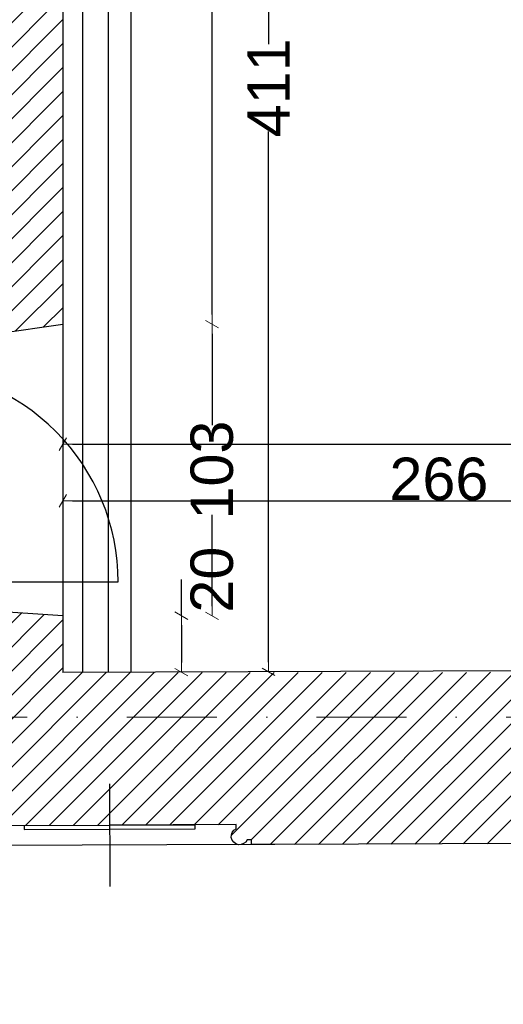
# Model space of a CAD drawing. Header units: millimetres. Extents: x 75999 to 132160, y -108895 to -89040.
# Tile 41 of 61: x 107302 to 109012, y -106036 to -102557. Entities that reach past the tile are written whole.
import ezdxf

# ---------------------------------------------------------------- set-up
doc = ezdxf.new("R2010")
doc.units = ezdxf.units.MM
doc.header["$MEASUREMENT"] = 0
doc.linetypes.add('Dot & Dashed', pattern=[670.277762, 317.5, -176.388889, 0, -176.388874])
for name, color, linetype in [('A-DRZWI', 7, 'Continuous'), ('belki nad', 7, 'Continuous'), ('DIM MALY', 7, 'Continuous'), ('Drawing & Figure', 7, 'Continuous'), ('OKNO_DETAL', 7, 'Continuous'), ('OSIE', 7, 'Continuous'), ('podciagi', 7, 'Continuous'), ('Structural - Bearing', 7, 'Continuous'), ('Structural - Grid', 7, 'Continuous')]:
    doc.layers.add(name, color=color, linetype=linetype)
doc.styles.add('STYL_AUTOMATYCZNY_2', font='arial.ttf')
doc.dimstyles.new('STYL_AUTOMATYCZNY__3', dxfattribs={"dimtxt": 150, "dimasz": 34.231941, "dimexe": 0.18, "dimexo": 0.0625, "dimgap": 0, "dimtad": 1, "dimtih": 1, "dimtoh": 1, "dimdec": 0, "dimlfac": 0.1, "dimzin": 0, "dimdsep": 46, "dimtxsty": 'STYL_AUTOMATYCZNY_2', "dimblk": 'ARROWHEAD_2', "dimblk1": 'ARROWHEAD_2', "dimblk2": 'ARROWHEAD_2', "dimcen": 0.09, "dimse1": 1, "dimse2": 1, "dimclrd": 5, "dimclre": 5, "dimclrt": 1, "dimadec": 0, "dimazin": 0, "dimtfac": 1, "dimtdec": 4, "dimtmove": 0, "dimatfit": 3, "dimfxl": 0, "dimtolj": 1, "dimtzin": 0, "dimarcsym": 0})
doc.dimstyles.new('STYL_AUTOMATYCZNY__4', dxfattribs={"dimtxt": 150, "dimasz": 34.231941, "dimexe": 0.18, "dimexo": 0.0625, "dimgap": 0, "dimtad": 1, "dimdec": 0, "dimlfac": 0.1, "dimzin": 0, "dimdsep": 46, "dimtxsty": 'STYL_AUTOMATYCZNY_2', "dimblk": 'ARROWHEAD_2', "dimblk1": 'ARROWHEAD_2', "dimblk2": 'ARROWHEAD_2', "dimcen": 0.09, "dimse1": 1, "dimse2": 1, "dimclrd": 5, "dimclre": 5, "dimclrt": 1, "dimadec": 0, "dimazin": 0, "dimtfac": 1, "dimtdec": 4, "dimtmove": 0, "dimatfit": 3, "dimfxl": 0, "dimtolj": 1, "dimtzin": 0, "dimarcsym": 0})
pattern_1 = [(45, (0, 0), (-42.426407, 42.426407), [])]

# ---------------------------------------------------------------- blocks, each defined once
blk = doc.blocks.new('ARROWHEAD_2')
at = {"color": 0, "linetype": 'Continuous', "lineweight": 0}
for p, q in [((0, 0), (-1, 0)), ((-0.38, -0.66), (0.38, 0.66))]:
    blk.add_line(p, q, dxfattribs=at)
blk = doc.blocks.new('*D65')
at = {"layer": 'Defpoints', "color": 0}
for p in [(107836.6, -104662.9), (107836.6, -104862.9), (107873.2, -104862.9)]:
    blk.add_point(p, dxfattribs=at)
at = {"layer": 'DIM MALY', "color": 5, "lineweight": -2}
for p, q in [((107873.2, -104662.9), (107873.2, -104535.7)), ((107873.2, -104697.1), (107873.2, -104828.6))]:
    blk.add_line(p, q, dxfattribs=at)
at = {"layer": 'DIM MALY', "color": 5, "lineweight": -2, "xscale": 34.23194115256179, "yscale": 34.23194115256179, "zscale": 34.23194115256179}
for p, rotation in [((107873.2, -104662.9), 90), ((107873.2, -104862.9), 270)]:
    blk.add_blockref('ARROWHEAD_2', p, dxfattribs=dict(at, rotation=rotation))
at = {"layer": 'DIM MALY', "color": 1, "insert": (107981.6, -104535.7), "char_height": 150, "attachment_point": 5, "rotation": 90, "style": 'STYL_AUTOMATYCZNY_2'}
blk.add_mtext('\\A1;20', dxfattribs=at)
blk = doc.blocks.new('*D66')
at = {"layer": 'Defpoints', "color": 0}
for p in [(107836.6, -103632.9), (107981.6, -103632.9), (107846.2, -104663.3)]:
    blk.add_point(p, dxfattribs=at)
at = {"layer": 'DIM MALY', "color": 5, "lineweight": -2}
for p, q in [((107981.6, -103667.1), (107981.6, -103989.8)), ((107981.6, -104629.1), (107981.6, -104307.1))]:
    blk.add_line(p, q, dxfattribs=at)
at = {"layer": 'DIM MALY', "color": 5, "lineweight": -2, "xscale": 34.23194115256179, "yscale": 34.23194115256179, "zscale": 34.23194115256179}
for p, rotation in [((107981.6, -103632.9), 90), ((107981.6, -104663.3), 270)]:
    blk.add_blockref('ARROWHEAD_2', p, dxfattribs=dict(at, rotation=rotation))
at = {"layer": 'DIM MALY', "color": 1, "insert": (107981.6, -104148.5), "char_height": 150, "attachment_point": 5, "rotation": 90, "style": 'STYL_AUTOMATYCZNY_2'}
blk.add_mtext('\\A1;103', dxfattribs=at)
blk = doc.blocks.new('*D211')
at = {"layer": 'Defpoints', "color": 0}
for p in [(110114.2, -104257.2), (107454.1, -104830.1), (110114.2, -104830.1)]:
    blk.add_point(p, dxfattribs=at)
at = {"layer": 'DIM MALY', "color": 5, "lineweight": -2}
blk.add_line((107488.4, -104257.2), (110080, -104257.2), dxfattribs=at)
at = {"layer": 'DIM MALY', "color": 5, "lineweight": -2, "xscale": 34.23194115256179, "yscale": 34.23194115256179, "zscale": 34.23194115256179, "rotation": 180}
blk.add_blockref('ARROWHEAD_2', (107454.1, -104257.2), dxfattribs=at)
at = {"layer": 'DIM MALY', "color": 5, "lineweight": -2, "xscale": 34.23194115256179, "yscale": 34.23194115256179, "zscale": 34.23194115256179}
blk.add_blockref('ARROWHEAD_2', (110114.2, -104257.2), dxfattribs=at)
at = {"layer": 'DIM MALY', "color": 1, "insert": (108783.8, -104180.6), "char_height": 150, "attachment_point": 5, "style": 'STYL_AUTOMATYCZNY_2'}
blk.add_mtext('\\A1;266', dxfattribs=at)
blk = doc.blocks.new('*D212')
at = {"layer": 'Defpoints', "color": 0}
for p in [(110114.2, -104257.2), (107454.1, -104830.1), (110114.2, -104830.1)]:
    blk.add_point(p, dxfattribs=at)
at = {"layer": 'DIM MALY', "color": 5, "lineweight": -2}
blk.add_line((107488.4, -104257.2), (110080, -104257.2), dxfattribs=at)
at = {"layer": 'DIM MALY', "color": 5, "lineweight": -2, "xscale": 34.23194115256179, "yscale": 34.23194115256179, "zscale": 34.23194115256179, "rotation": 180}
blk.add_blockref('ARROWHEAD_2', (107454.1, -104257.2), dxfattribs=at)
at = {"layer": 'DIM MALY', "color": 5, "lineweight": -2, "xscale": 34.23194115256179, "yscale": 34.23194115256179, "zscale": 34.23194115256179}
blk.add_blockref('ARROWHEAD_2', (110114.2, -104257.2), dxfattribs=at)
at = {"layer": 'DIM MALY', "color": 1, "insert": (108783.8, -104180.6), "char_height": 150, "attachment_point": 5, "style": 'STYL_AUTOMATYCZNY_2'}
blk.add_mtext('\\A1;266', dxfattribs=at)
blk = doc.blocks.new('*D214')
at = {"layer": 'Defpoints', "color": 0}
for p in [(110114.2, -104257.2), (107454.1, -104830.1), (110114.2, -104830.1)]:
    blk.add_point(p, dxfattribs=at)
at = {"layer": 'DIM MALY', "color": 5, "lineweight": -2}
blk.add_line((107488.4, -104257.2), (110080, -104257.2), dxfattribs=at)
at = {"layer": 'DIM MALY', "color": 5, "lineweight": -2, "xscale": 34.23194115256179, "yscale": 34.23194115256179, "zscale": 34.23194115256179, "rotation": 180}
blk.add_blockref('ARROWHEAD_2', (107454.1, -104257.2), dxfattribs=at)
at = {"layer": 'DIM MALY', "color": 5, "lineweight": -2, "xscale": 34.23194115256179, "yscale": 34.23194115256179, "zscale": 34.23194115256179}
blk.add_blockref('ARROWHEAD_2', (110114.2, -104257.2), dxfattribs=at)
at = {"layer": 'DIM MALY', "color": 1, "insert": (108783.8, -104180.6), "char_height": 150, "attachment_point": 5, "style": 'STYL_AUTOMATYCZNY_2'}
blk.add_mtext('\\A1;266', dxfattribs=at)
blk = doc.blocks.new('*D227')
at = {"layer": 'Defpoints', "color": 0}
for p in [(113924.9, -104057.2), (107454.1, -104762.4), (113924.9, -104802.4)]:
    blk.add_point(p, dxfattribs=at)
at = {"layer": 'DIM MALY', "color": 5, "lineweight": -2}
blk.add_line((107488.4, -104057.2), (113890.7, -104057.2), dxfattribs=at)
at = {"layer": 'DIM MALY', "color": 5, "lineweight": -2, "xscale": 34.23194115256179, "yscale": 34.23194115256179, "zscale": 34.23194115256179, "rotation": 180}
blk.add_blockref('ARROWHEAD_2', (107454.1, -104057.2), dxfattribs=at)
at = {"layer": 'DIM MALY', "color": 5, "lineweight": -2, "xscale": 34.23194115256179, "yscale": 34.23194115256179, "zscale": 34.23194115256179}
blk.add_blockref('ARROWHEAD_2', (113924.9, -104057.2), dxfattribs=at)
at = {"layer": 'DIM MALY', "color": 1, "insert": (110689.2, -103980.6), "char_height": 150, "attachment_point": 5, "style": 'STYL_AUTOMATYCZNY_2'}
blk.add_mtext('\\A1;647', dxfattribs=at)
blk = doc.blocks.new('*D367')
at = {"layer": 'Defpoints', "color": 0}
for p in [(107836.6, -103632.9), (107981.6, -103632.9), (107846.2, -104663.3)]:
    blk.add_point(p, dxfattribs=at)
at = {"layer": 'DIM MALY', "color": 5, "lineweight": -2}
for p, q in [((107981.6, -103667.1), (107981.6, -103989.8)), ((107981.6, -104629.1), (107981.6, -104307.1))]:
    blk.add_line(p, q, dxfattribs=at)
at = {"layer": 'DIM MALY', "color": 5, "lineweight": -2, "xscale": 34.23194115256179, "yscale": 34.23194115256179, "zscale": 34.23194115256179}
for p, rotation in [((107981.6, -103632.9), 90), ((107981.6, -104663.3), 270)]:
    blk.add_blockref('ARROWHEAD_2', p, dxfattribs=dict(at, rotation=rotation))
at = {"layer": 'DIM MALY', "color": 1, "insert": (107981.6, -104148.5), "char_height": 150, "attachment_point": 5, "rotation": 90, "style": 'STYL_AUTOMATYCZNY_2'}
blk.add_mtext('\\A1;103', dxfattribs=at)
blk = doc.blocks.new('*D368')
at = {"layer": 'Defpoints', "color": 0}
for p in [(107455.1, -100752.9), (107981.6, -100752.9), (107836.6, -103632.9)]:
    blk.add_point(p, dxfattribs=at)
at = {"layer": 'DIM MALY', "color": 5, "lineweight": -2}
for p, q in [((107981.6, -100787.1), (107981.6, -102026.1)), ((107981.6, -103598.6), (107981.6, -102360.4))]:
    blk.add_line(p, q, dxfattribs=at)
at = {"layer": 'DIM MALY', "color": 5, "lineweight": -2, "xscale": 34.23194115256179, "yscale": 34.23194115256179, "zscale": 34.23194115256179}
for p, rotation in [((107981.6, -100752.9), 90), ((107981.6, -103632.9), 270)]:
    blk.add_blockref('ARROWHEAD_2', p, dxfattribs=dict(at, rotation=rotation))
at = {"layer": 'DIM MALY', "color": 1, "insert": (107981.6, -102193.2), "char_height": 150, "attachment_point": 5, "rotation": 90, "style": 'STYL_AUTOMATYCZNY_2'}
blk.add_mtext('\\A1;288', dxfattribs=at)
blk = doc.blocks.new('*D369')
at = {"layer": 'Defpoints', "color": 0}
for p in [(108286.6, -100749), (108181.6, -104861.1), (108301.7, -104861.1)]:
    blk.add_point(p, dxfattribs=at)
at = {"layer": 'DIM MALY', "color": 5, "lineweight": -2}
for p, q in [((108181.6, -100783.3), (108181.6, -102643.6)), ((108181.6, -104826.9), (108181.6, -102952.1))]:
    blk.add_line(p, q, dxfattribs=at)
at = {"layer": 'DIM MALY', "color": 5, "lineweight": -2, "xscale": 34.23194115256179, "yscale": 34.23194115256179, "zscale": 34.23194115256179}
for p, rotation in [((108181.6, -100749), 90), ((108181.6, -104861.1), 270)]:
    blk.add_blockref('ARROWHEAD_2', p, dxfattribs=dict(at, rotation=rotation))
at = {"layer": 'DIM MALY', "color": 1, "insert": (108181.6, -102797.8), "char_height": 150, "attachment_point": 5, "rotation": 90, "style": 'STYL_AUTOMATYCZNY_2'}
blk.add_mtext('\\A1;411', dxfattribs=at)
blk = doc.blocks.new('*D374')
at = {"layer": 'Defpoints', "color": 0}
for p in [(87564.1, -105009.4), (118544.1, -105413.4), (118544.1, -106621.5)]:
    blk.add_point(p, dxfattribs=at)
at = {"layer": 'DIM MALY', "color": 5, "lineweight": -2}
blk.add_line((87598.4, -106621.5), (118509.9, -106621.5), dxfattribs=at)
at = {"layer": 'DIM MALY', "color": 5, "lineweight": -2, "xscale": 34.23194115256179, "yscale": 34.23194115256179, "zscale": 34.23194115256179, "rotation": 180}
blk.add_blockref('ARROWHEAD_2', (87564.1, -106621.5), dxfattribs=at)
at = {"layer": 'DIM MALY', "color": 5, "lineweight": -2, "xscale": 34.23194115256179, "yscale": 34.23194115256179, "zscale": 34.23194115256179}
blk.add_blockref('ARROWHEAD_2', (118544.1, -106621.5), dxfattribs=at)
at = {"layer": 'DIM MALY', "color": 1, "insert": (103054.1, -106544.9), "char_height": 150, "attachment_point": 5, "style": 'STYL_AUTOMATYCZNY_2'}
blk.add_mtext('\\A1;3098', dxfattribs=at)

msp = doc.modelspace()

# ---------------------------------------------------------------- hatches: boundary and pattern name
at = {"layer": 'Drawing & Figure'}
h = msp.add_hatch(dxfattribs=at)
h.set_pattern_fill('Common_Brick_0001', color=256, style=0, pattern_type=2)
h.set_pattern_definition(pattern_1)
h.paths.add_polyline_path([(105902, -100099.6), (105905.2, -100545.8), (106081.9, -100547), (106081.9, -100542.8), (106251.9, -100542.8), (106251.9, -100548.1), (106825.2, -100551.8), (106825.2, -100612.9), (106962.9, -100612.9), (107102.9, -100612.9), (107103.2, -100612.9), (107102.9, -100752.9), (106825.2, -100752.9), (106825.2, -101286.9), (106825.2, -101876.3), (106825.2, -102462.9), (106387.2, -102462.9), (106262.9, -102629.2), (106795.2, -102632.9), (106795.2, -102727.6), (106802.5, -102727.6), (106802.5, -103207.6), (106795.2, -103207.6), (106795.2, -103707.9), (106935.2, -103707.9), (107454.1, -103632.9), (107455, -101286.9), (107455.1, -100752.9), (107778.3, -100751.3), (107778.3, -100750.6), (107778.3, -100612.9), (107778.3, -100472.9), (107778.3, -100472.6), (107918.3, -100472.9), (107918.3, -100750.6), (108086.6, -100749.9), (111798.3, -100734.1), (111833.7, -100142.9), (111833.7, -99969.8), (110804.1, -99974.8), (110804.1, -99982.6), (109164.1, -99982.9), (109164.1, -99982.8), (108086.6, -99988), (106790.4, -99994.3, -1.056946), (106214.9, -99979.1), (105912.7, -99976.9), (105911.7, -100099.6)])
h = msp.add_hatch(dxfattribs=at)
h.set_pattern_fill('Common_Brick_0001', color=256, style=0, pattern_type=2)
h.set_pattern_definition(pattern_1)
h.paths.add_polyline_path([(104890.7, -105120.6), (104890.7, -105263.1), (104904, -105383.1), (104913.6, -105383.1, -0.383982), (104949.1, -105418.5), (104961.4, -105418.5), (104961.4, -105433.5, 1.205804), (105009.2, -105465.7), (105024, -105465.7), (105024, -105483.1), (107038.1, -105476), (107120.8, -105475.7), (107120.7, -105458.2), (107135.5, -105458.2, 0.263086), (107158.5, -105475.6), (107166.5, -105475.5, 0.761796), (107173.8, -105419.4), (107173.7, -105404.6), (107620.5, -105402.9), (108067.3, -105401.3), (108067.4, -105416.1, 0.761796), (108075.1, -105472.2), (108083, -105472.1, 0.263086), (108105.9, -105454.6), (108120.7, -105454.5), (108120.8, -105472), (108203.4, -105471.7), (110054.7, -105464.7), (110114.7, -105464.4), (110114.6, -105446.9), (110129.3, -105446.8, 1.205804), (110177, -105414.3), (110176.9, -105399.3), (110189.2, -105399.2, -0.383982), (110224.5, -105363.7), (110234, -105363.6), (110246.7, -105243.6), (110245.8, -105101), (110109.9, -104854.5), (110109.8, -104854.5), (109284.1, -104857.5), (109284.1, -104862.9), (107454.1, -104864.2), (107454.1, -104662.9), (106925.2, -104627.7), (106795.2, -104627.7), (106795.2, -104633), (106795.2, -104852.9), (104994.1, -104852.9)])

# ---------------------------------------------------------------- linework, layer by layer
at = {"layer": 'A-DRZWI'}
msp.add_lwpolyline([(106898.1, -104543.7), (107649.7, -104543.7, 0.414214), (106898.1, -103792)], format="xyb", dxfattribs=at)
at = {"layer": 'belki nad'}
for p, q in [((107524.1, -100752.9), (107524.1, -104862.9)), ((107694.1, -100752.9), (107694.1, -104862.9))]:
    msp.add_line(p, q, dxfattribs=at)
at = {"layer": 'OKNO_DETAL'}
for p, q in [((107621.3, -105619.5), (107620, -105257.6)), ((108120.8, -105472), (107120.8, -105475.7))]:
    msp.add_line(p, q, dxfattribs=at)
at = {"layer": 'OSIE'}
msp.add_line((107614.1, -100752.9), (107614.1, -104862.9), dxfattribs=at)
at = {"layer": 'podciagi'}
msp.add_line((107454.1, -103632.9), (107454.1, -104662.9), dxfattribs=at)
at = {"layer": 'Structural - Bearing'}
for p, q in [((107455.1, -100752.9), (107454.1, -103632.9)), ((106935.2, -103707.9), (107454.1, -103632.9)), ((106935.2, -104627.9), (107454.1, -104662.9)), ((107454.1, -104662.9), (107454.1, -104864.2)), ((110109.9, -104854.5), (107454.1, -104864.2)), ((110054.7, -105464.7), (108203.4, -105471.7))]:
    msp.add_line(p, q, dxfattribs=at)
for points in [[(107038.1, -105476), (107120.8, -105475.7), (107120.7, -105458.2), (107135.5, -105458.2, 1.478383), (107173.8, -105419.4), (107173.7, -105404.6), (107620.5, -105402.9)], [(108203.4, -105471.7), (108120.8, -105472), (108120.7, -105454.5), (108105.9, -105454.6, -1.478383), (108067.4, -105416.1), (108067.3, -105401.3), (107620.5, -105402.9)]]:
    msp.add_lwpolyline(points, format="xyb", dxfattribs=at)
msp.add_lwpolyline([(107921.9, -105402.9), (107317, -105405.1), (107317.1, -105418.3), (107921.9, -105416.1)], close=True, dxfattribs=at)
at = {"layer": 'Structural - Grid', "linetype": 'Dot & Dashed', "lineweight": 15}
msp.add_line((118724.5, -105021.8), (80780, -105021.8), dxfattribs=at)

# ---------------------------------------------------------------- dimensions: what is measured, and where the dimension line sits
at = {"layer": 'DIM MALY'}
for base, p1, p2, angle, picture, middle in [((107981.6, -100752.9), (107836.6, -103632.9), (107455.1, -100752.9), 90, '*D368', (107981.6, -102193.2)), ((108181.6, -104861.1), (108286.6, -100749), (108301.7, -104861.1), 270, '*D369', (108181.6, -102797.8)), ((107981.6, -103632.9), (107846.2, -104663.3), (107836.6, -103632.9), 90, '*D66', (107981.6, -104148.5)), ((107981.6, -103632.9), (107846.2, -104663.3), (107836.6, -103632.9), 90, '*D367', (107981.6, -104148.5)), ((107873.2, -104862.9), (107836.6, -104662.9), (107836.6, -104862.9), 270, '*D65', (107981.6, -104535.7))]:
    dim = msp.add_linear_dim(base=base, p1=p1, p2=p2, angle=angle, dimstyle='STYL_AUTOMATYCZNY__4', dxfattribs=at)
    dim.commit()
    dim.dimension.update_dxf_attribs({"geometry": picture, "text_midpoint": middle, "dimtype": 160, "text_rotation": 90})
for base, p1, p2, picture, middle in [((113924.9, -104057.2), (107454.1, -104762.4), (113924.9, -104802.4), '*D227', (110689.2, -104057.2)), ((110114.2, -104257.2), (107454.1, -104830.1), (110114.2, -104830.1), '*D211', (108783.8, -104257.2)), ((110114.2, -104257.2), (107454.1, -104830.1), (110114.2, -104830.1), '*D212', (108783.8, -104257.2)), ((110114.2, -104257.2), (107454.1, -104830.1), (110114.2, -104830.1), '*D214', (108783.8, -104257.2)), ((118544.1, -106621.5), (87564.1, -105009.4), (118544.1, -105413.4), '*D374', (103054.1, -106621.5))]:
    dim = msp.add_linear_dim(base=base, p1=p1, p2=p2, dimstyle='STYL_AUTOMATYCZNY__3', dxfattribs=at)
    dim.commit()
    dim.dimension.update_dxf_attribs({"geometry": picture, "text_midpoint": middle, "dimtype": 160})

doc.saveas('drawing.dxf')
